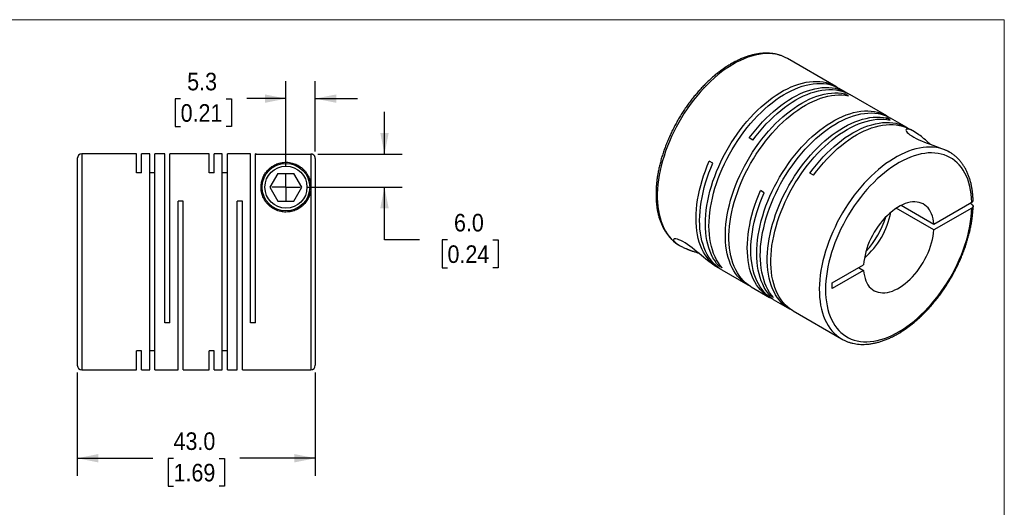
# Model space of a CAD drawing. Header units: millimetres. Extents: x 0 to 279, y 0 to 216.
# Tile 3 of 3: x 101 to 279, y 128 to 216. Entities that reach past the tile are written whole.
import ezdxf

# ---------------------------------------------------------------- set-up
doc = ezdxf.new("R2010")
doc.units = ezdxf.units.MM
doc.linetypes.add('SLD-Solid', pattern=[0])
doc.layers.add('SLD-0', color=7, linetype='SLD-Solid', lineweight=25)
doc.styles.add('SLDTEXTSTYLE0', font='GOTHIC.TTF', dxfattribs={"width": 0.913})
doc.dimstyles.new('SLDDIMSTYLE1', dxfattribs={"dimtxt": 3.175, "dimasz": 3.81, "dimexe": 0, "dimexo": 0.0625, "dimgap": 0.79375, "dimtad": 0, "dimtih": 1, "dimtoh": 1, "dimdec": 1, "dimrnd": 1e-09, "dimzin": 12, "dimdsep": 46, "dimtxsty": 'SLDTEXTSTYLE0', "dimsah": 1, "dimcen": 0.09, "dimadec": 0, "dimazin": 3, "dimtfac": 1, "dimtdec": 1, "dimtmove": 0, "dimatfit": 0, "dimfxl": 0, "dimfrac": 2, "dimtolj": 1, "dimtzin": 12, "dimarcsym": 0})
doc.dimstyles.new('SLDDIMSTYLE2', dxfattribs={"dimtxt": 3.175, "dimasz": 3.81, "dimexe": 0, "dimexo": 0.0625, "dimgap": 0.79375, "dimtad": 0, "dimtih": 1, "dimtoh": 1, "dimdec": 1, "dimrnd": 1e-09, "dimzin": 4, "dimdsep": 46, "dimtxsty": 'SLDTEXTSTYLE0', "dimsah": 1, "dimcen": 0.09, "dimadec": 0, "dimazin": 1, "dimtfac": 1, "dimtdec": 1, "dimtmove": 0, "dimatfit": 0, "dimfxl": 0, "dimfrac": 2, "dimtolj": 1, "dimtzin": 12, "dimarcsym": 0})
doc.dimstyles.new('SLDDIMSTYLE4', dxfattribs={"dimtxt": 3.175, "dimasz": 3.81, "dimexe": 0, "dimexo": 0.0625, "dimgap": 0.79375, "dimtad": 0, "dimtih": 1, "dimtoh": 1, "dimdec": 1, "dimrnd": 1e-09, "dimzin": 4, "dimdsep": 46, "dimtxsty": 'SLDTEXTSTYLE0', "dimsah": 1, "dimcen": 0.09, "dimadec": 0, "dimazin": 1, "dimtfac": 1, "dimtdec": 1, "dimtofl": 0, "dimtmove": 0, "dimatfit": 3, "dimfxl": 0, "dimfrac": 2, "dimtolj": 1, "dimtzin": 12, "dimarcsym": 0})

# ---------------------------------------------------------------- blocks, each defined once
blk = doc.blocks.new('Block2')
at = {"color": 7, "linetype": 'SLD-Solid', "lineweight": 18}
for p, q in [((279.4, 215.9), (0, 215.9)), ((279.4, 0), (279.4, 215.9))]:
    blk.add_line(p, q, dxfattribs=at)
blk = doc.blocks.new('_D_6')
at = {"layer": 'SLD-0'}
for p, q in [((149.6, 189.44), (149.6, 204.81)), ((154.9, 192.09), (154.9, 204.81)), ((130.57, 201.61), (129.6, 201.61)), ((129.6, 201.61), (129.6, 196.57)), ((138.78, 201.61), (139.75, 201.61)), ((139.75, 201.61), (139.75, 196.57)), ((149.6, 201.64), (142.53, 201.64)), ((154.9, 201.64), (162.52, 201.64)), ((129.6, 196.57), (130.57, 196.57)), ((139.75, 196.57), (138.78, 196.57))]:
    blk.add_line(p, q, dxfattribs=at)
for points in [[(149.6, 201.64), (145.79, 202.4), (145.79, 200.87)], [(154.9, 201.64), (158.71, 200.87), (158.71, 202.4)]]:
    blk.add_solid(points, dxfattribs=at)
at = {"layer": 'SLD-0', "char_height": 3.175, "attachment_point": 1, "style": 'SLDTEXTSTYLE0'}
for s, insert in [('5.3', (131.75, 206.31)), ('0.21', (130.57, 200.63))]:
    blk.add_mtext(s, dxfattribs=dict(at, insert=insert))
blk = doc.blocks.new('_D_7')
at = {"layer": 'SLD-0'}
for p, q in [((167.4, 191.62), (167.4, 199.24)), ((155.37, 191.62), (170.58, 191.62)), ((153.41, 185.63), (170.58, 185.63)), ((167.4, 176.12), (167.4, 185.63)), ((173.75, 176.12), (167.4, 176.12)), ((178.79, 176.1), (177.82, 176.1)), ((177.82, 176.1), (177.82, 171.06)), ((187, 176.1), (187.97, 176.1)), ((187.97, 176.1), (187.97, 171.06)), ((177.82, 171.06), (178.79, 171.06)), ((187.97, 171.06), (187, 171.06))]:
    blk.add_line(p, q, dxfattribs=at)
for points in [[(167.4, 191.62), (168.16, 195.43), (166.64, 195.43)], [(167.4, 185.63), (166.64, 181.82), (168.16, 181.82)]]:
    blk.add_solid(points, dxfattribs=at)
at = {"layer": 'SLD-0', "char_height": 3.175, "attachment_point": 1, "style": 'SLDTEXTSTYLE0'}
for s, insert in [('6.0', (179.96, 180.8)), ('0.24', (178.79, 175.11))]:
    blk.add_mtext(s, dxfattribs=dict(at, insert=insert))
blk = doc.blocks.new('_D_8')
at = {"layer": 'SLD-0'}
for p, q in [((111.9, 152.16), (111.9, 133.46)), ((154.9, 152.16), (154.9, 133.46)), ((111.9, 136.63), (125.54, 136.63)), ((129.29, 136.61), (128.33, 136.61)), ((128.33, 136.61), (128.33, 131.57)), ((137.5, 136.61), (138.47, 136.61)), ((138.47, 136.61), (138.47, 131.57)), ((154.9, 136.63), (141.26, 136.63)), ((128.33, 131.57), (129.29, 131.57)), ((138.47, 131.57), (137.5, 131.57))]:
    blk.add_line(p, q, dxfattribs=at)
for points in [[(111.9, 136.63), (115.71, 135.87), (115.71, 137.4)], [(154.9, 136.63), (151.09, 137.4), (151.09, 135.87)]]:
    blk.add_solid(points, dxfattribs=at)
at = {"layer": 'SLD-0', "char_height": 3.175, "attachment_point": 1, "style": 'SLDTEXTSTYLE0'}
for s, insert in [('43.0', (129.29, 141.31)), ('1.69', (129.29, 135.62))]:
    blk.add_mtext(s, dxfattribs=dict(at, insert=insert))
blk = doc.blocks.new('SW_CENTERMARKSYMBOL_3')
at = {"layer": 'SLD-0', "color": 0}
for q in [(0, 2.54), (-2.54, 0), (0, -2.54), (2.54, 0)]:
    blk.add_line((0, 0), q, dxfattribs=at)

msp = doc.modelspace()

# ---------------------------------------------------------------- linework, layer by layer
for p, q in [((248.93, 203.85), (240.23, 208.87)), ((250.84, 202.75), (249.58, 203.47)), ((251.22, 202.14), (250.57, 202.52)), ((250.57, 202.25), (250.57, 202.52)), ((258.19, 198.5), (251.49, 202.37)), ((258.78, 197.77), (258.13, 198.15)), ((258.13, 197.88), (258.13, 198.15)), ((261.8, 196.42), (258.84, 198.13)), ((263.15, 195.64), (262.45, 196.04)), ((233.96, 194.14), (233.31, 194.52)), ((111.9, 190.83), (111.9, 153.43)), ((122.6, 191.63), (112.7, 191.63)), ((112.7, 191.63), (112.7, 152.63)), ((122.6, 188.23), (122.6, 191.63)), ((125, 191.63), (123.52, 191.63)), ((123.52, 188.23), (123.52, 191.63)), ((125, 152.63), (125, 191.63)), ((127.7, 191.63), (125.92, 191.63)), ((125.92, 152.63), (125.92, 191.63)), ((127.7, 161.13), (127.7, 191.63)), ((135.7, 191.63), (128.62, 191.63)), ((128.62, 161.13), (128.62, 191.63)), ((135.7, 188.23), (135.7, 191.63)), ((138.1, 191.63), (136.62, 191.63)), ((136.62, 188.23), (136.62, 191.63)), ((138.1, 152.63), (138.1, 191.63)), ((143.2, 191.63), (139.02, 191.63)), ((139.02, 152.63), (139.02, 191.63)), ((143.2, 161.13), (143.2, 191.63)), ((144.2, 191.63), (144.12, 191.63)), ((144.12, 161.13), (144.12, 191.63)), ((144.2, 191.62), (144.2, 191.63)), ((144.2, 191.62), (154.1, 191.62)), ((154.1, 191.62), (154.1, 185.63)), ((154.9, 190.82), (154.9, 153.43)), ((269.49, 191.98), (269.3, 192.08)), ((269.51, 191.97), (269.49, 191.98)), ((226.75, 189.97), (226.1, 190.35)), ((123.52, 188.23), (122.6, 188.23)), ((125.92, 188.23), (125, 188.23)), ((136.62, 188.23), (135.7, 188.23)), ((139.02, 188.23), (138.1, 188.23)), ((148.16, 188.13), (146.71, 185.63)), ((148.16, 188.13), (151.04, 188.13)), ((152.49, 185.63), (151.04, 188.13)), ((244.92, 187.81), (244.27, 188.19)), ((146.71, 185.63), (148.16, 183.13)), ((151.04, 183.13), (152.49, 185.63)), ((154.1, 185.63), (154.1, 152.63)), ((236.01, 184.63), (235.36, 185)), ((131.02, 183.13), (130.1, 183.13)), ((130.1, 152.63), (130.1, 183.13)), ((131.02, 152.63), (131.02, 183.13)), ((141.72, 183.13), (140.8, 183.13)), ((140.8, 152.63), (140.8, 183.13)), ((141.72, 152.63), (141.72, 183.13)), ((148.16, 183.13), (151.04, 183.13)), ((266.67, 177.89), (259.86, 181.82)), ((260.78, 182.35), (266.67, 178.95)), ((266.67, 178.95), (273.54, 182.91)), ((273.54, 181.85), (266.67, 177.89)), ((273.54, 182.51), (273.19, 182.71)), ((220.52, 175.23), (220.67, 175.14)), ((220.53, 175.21), (220.73, 175.09)), ((227.09, 171.42), (227.73, 171.05)), ((227.8, 171.41), (228.03, 171.54)), ((228.45, 171.03), (227.8, 171.41)), ((248.3, 168.35), (253.98, 171.62)), ((253.06, 171.09), (253.98, 170.56)), ((228.39, 170.68), (233.04, 167.99)), ((253.98, 170.56), (248.3, 167.29)), ((233.69, 167.62), (237, 165.7)), ((248.3, 167.29), (248.3, 168.35)), ((237.06, 166.06), (237.29, 166.19)), ((237.71, 165.68), (237.06, 166.06)), ((237.65, 165.33), (240.6, 163.62)), ((241.25, 163.25), (250.01, 158.19)), ((128.62, 161.13), (127.7, 161.13)), ((144.12, 161.13), (143.2, 161.13)), ((250.01, 158.19), (250.08, 158.16)), ((123.52, 156.03), (122.6, 156.03)), ((122.6, 152.63), (122.6, 156.03)), ((123.52, 152.63), (123.52, 156.03)), ((125.92, 156.03), (125, 156.03)), ((136.62, 156.03), (135.7, 156.03)), ((135.7, 152.63), (135.7, 156.03)), ((136.62, 152.63), (136.62, 156.03)), ((139.02, 156.03), (138.1, 156.03)), ((112.7, 152.63), (122.6, 152.63)), ((123.52, 152.63), (125, 152.63)), ((125.92, 152.63), (130.1, 152.63)), ((131.02, 152.63), (135.7, 152.63)), ((136.62, 152.63), (138.1, 152.63)), ((139.02, 152.63), (140.8, 152.63)), ((141.72, 152.63), (154.1, 152.63))]:
    msp.add_line(p, q)
at = {"flags": 128}
for points in [[(240.23, 208.87), (240.2, 208.89), (239.71, 209.14), (239.19, 209.35), (238.65, 209.53), (238.09, 209.65), (237.51, 209.74), (236.92, 209.78), (236.31, 209.78), (235.68, 209.73), (235.04, 209.64), (234.39, 209.51), (233.73, 209.33), (233.07, 209.11), (232.39, 208.85), (231.72, 208.55), (231.03, 208.21), (230.35, 207.83), (229.67, 207.41), (228.99, 206.95), (228.31, 206.45), (227.64, 205.92), (226.98, 205.36), (226.32, 204.76), (225.68, 204.13), (225.05, 203.47), (224.43, 202.79), (223.82, 202.07), (223.23, 201.34), (222.66, 200.58), (222.11, 199.79), (221.58, 198.99), (221.07, 198.18), (220.58, 197.34), (220.12, 196.5), (219.68, 195.64), (219.27, 194.77), (218.89, 193.9), (218.53, 193.02), (218.21, 192.14), (217.91, 191.26), (217.65, 190.38), (217.41, 189.51), (217.21, 188.64), (217.04, 187.78), (216.91, 186.93), (216.8, 186.09), (216.74, 185.26), (216.7, 184.46), (216.7, 183.67), (216.73, 182.9), (216.8, 182.15), (216.9, 181.43), (217.03, 180.73), (217.19, 180.07), (217.39, 179.43), (217.62, 178.82), (217.88, 178.24), (218.18, 177.7), (218.5, 177.19), (218.85, 176.72), (219.23, 176.28), (219.64, 175.89), (220.07, 175.53), (220.53, 175.21)], [(227.8, 171.41), (227.42, 171.86), (227.08, 172.35), (226.76, 172.87), (226.48, 173.43), (226.23, 174.02), (226.01, 174.65), (225.82, 175.31), (225.67, 175.99), (225.55, 176.71), (225.46, 177.44), (225.41, 178.21), (225.39, 178.99), (225.41, 179.79), (225.46, 180.61), (225.55, 181.45), (225.66, 182.3), (225.82, 183.17), (226, 184.04), (226.22, 184.92), (226.47, 185.8), (226.76, 186.69), (227.07, 187.58), (227.41, 188.46), (227.79, 189.35), (228.19, 190.22), (228.62, 191.09), (229.07, 191.95), (229.55, 192.8), (230.05, 193.63), (230.58, 194.44), (231.13, 195.24), (231.7, 196.01), (232.28, 196.77), (232.89, 197.5), (233.51, 198.2), (234.14, 198.87), (234.79, 199.52), (235.44, 200.13), (236.11, 200.71), (236.79, 201.26), (237.47, 201.77), (238.15, 202.24), (238.84, 202.68), (239.53, 203.08), (240.21, 203.43), (240.9, 203.75), (241.58, 204.02), (242.25, 204.26), (242.92, 204.44), (243.57, 204.59), (244.22, 204.69), (244.85, 204.75), (245.47, 204.76), (246.08, 204.73), (246.66, 204.65), (247.23, 204.53), (247.78, 204.37), (248.31, 204.16), (248.81, 203.92), (249.25, 203.65)], [(228.45, 171.03), (228.07, 171.48), (227.73, 171.97), (227.41, 172.5), (227.13, 173.06), (226.88, 173.65), (226.66, 174.28), (226.47, 174.93), (226.32, 175.62), (226.2, 176.33), (226.11, 177.07), (226.06, 177.83), (226.04, 178.61), (226.06, 179.42), (226.11, 180.24), (226.2, 181.08), (226.31, 181.93), (226.47, 182.79), (226.65, 183.66), (226.87, 184.54), (227.12, 185.43), (227.41, 186.31), (227.72, 187.2), (228.06, 188.09), (228.44, 188.97), (228.84, 189.85), (229.27, 190.72), (229.72, 191.57), (230.2, 192.42), (230.7, 193.25), (231.23, 194.07), (231.78, 194.86), (232.35, 195.64), (232.93, 196.39), (233.54, 197.12), (234.16, 197.82), (234.79, 198.5), (235.44, 199.14), (236.1, 199.76), (236.76, 200.34), (237.44, 200.88), (238.12, 201.39), (238.8, 201.87), (239.49, 202.3), (240.18, 202.7), (240.86, 203.06), (241.55, 203.37), (242.23, 203.65), (242.9, 203.88), (243.57, 204.07), (244.22, 204.21), (244.87, 204.32), (245.51, 204.37), (246.12, 204.39), (246.73, 204.35), (247.32, 204.28), (247.88, 204.16), (248.43, 204), (248.96, 203.79), (249.46, 203.54), (249.58, 203.47)], [(233.31, 194.52), (233.89, 195.28), (234.48, 196.02), (235.1, 196.74), (235.72, 197.43), (236.36, 198.09), (237.02, 198.72), (237.68, 199.32), (238.35, 199.88), (239.02, 200.41), (239.71, 200.9), (240.39, 201.36), (241.08, 201.78), (241.77, 202.15), (242.45, 202.49), (243.14, 202.79), (243.81, 203.04), (244.49, 203.25), (245.15, 203.42), (245.8, 203.54), (246.44, 203.62), (247.07, 203.66), (247.68, 203.65), (248.27, 203.6), (248.85, 203.5), (249.41, 203.36), (249.95, 203.17), (250.47, 202.95), (250.96, 202.68), (251.16, 202.55)], [(233.96, 194.14), (234.54, 194.9), (235.14, 195.65), (235.75, 196.36), (236.37, 197.05), (237.01, 197.71), (237.67, 198.34), (238.33, 198.94), (239, 199.5), (239.68, 200.03), (240.36, 200.53), (241.04, 200.98), (241.73, 201.4), (242.42, 201.78), (243.1, 202.11), (243.79, 202.41), (244.46, 202.66), (245.14, 202.88), (245.8, 203.04), (246.45, 203.17), (247.09, 203.25), (247.72, 203.28), (248.33, 203.27), (248.93, 203.22), (249.5, 203.12), (250.06, 202.98), (250.6, 202.8), (251.12, 202.57), (251.49, 202.37)], [(233.37, 167.81), (232.92, 168.06), (232.45, 168.37), (232.01, 168.73), (231.59, 169.12), (231.21, 169.55), (230.85, 170.02), (230.52, 170.53), (230.22, 171.07), (229.95, 171.65), (229.72, 172.26), (229.51, 172.9), (229.34, 173.57), (229.21, 174.27), (229.11, 175), (229.04, 175.75), (229, 176.52), (229, 177.32), (229.04, 178.13), (229.11, 178.96), (229.21, 179.81), (229.34, 180.66), (229.51, 181.53), (229.72, 182.41), (229.95, 183.29), (230.22, 184.18), (230.52, 185.06), (230.85, 185.95), (231.21, 186.84), (231.59, 187.72), (232.01, 188.59), (232.45, 189.45), (232.92, 190.3), (233.41, 191.14), (233.93, 191.97), (234.47, 192.77), (235.02, 193.56), (235.6, 194.32), (236.2, 195.06), (236.81, 195.78), (237.44, 196.47), (238.08, 197.13), (238.73, 197.75), (239.39, 198.35), (240.06, 198.91), (240.74, 199.44), (241.42, 199.94), (242.11, 200.39), (242.8, 200.81), (243.48, 201.18), (244.17, 201.52), (244.85, 201.81), (245.53, 202.07), (246.2, 202.28), (246.86, 202.44), (247.51, 202.57), (248.15, 202.64), (248.78, 202.68), (249.39, 202.67), (249.99, 202.61), (250.57, 202.52)], [(233.69, 167.62), (233.57, 167.69), (233.1, 168), (232.66, 168.35), (232.24, 168.74), (231.86, 169.18), (231.5, 169.65), (231.17, 170.15), (230.87, 170.7), (230.6, 171.27), (230.37, 171.88), (230.17, 172.53), (230, 173.2), (229.86, 173.9), (229.76, 174.62), (229.69, 175.38), (229.65, 176.15), (229.65, 176.94), (229.69, 177.76), (229.76, 178.59), (229.86, 179.43), (230, 180.29), (230.17, 181.16), (230.37, 182.03), (230.6, 182.91), (230.87, 183.8), (231.17, 184.69), (231.5, 185.58), (231.86, 186.46), (232.24, 187.34), (232.66, 188.21), (233.1, 189.08), (233.57, 189.93), (234.06, 190.77), (234.58, 191.59), (235.12, 192.4), (235.68, 193.18), (236.25, 193.95), (236.85, 194.69), (237.46, 195.4), (238.09, 196.09), (238.73, 196.75), (239.38, 197.38), (240.04, 197.98), (240.71, 198.54), (241.39, 199.07), (242.07, 199.56), (242.76, 200.02), (243.45, 200.43), (244.13, 200.81), (244.82, 201.14), (245.5, 201.44), (246.18, 201.69), (246.85, 201.9), (247.51, 202.07), (248.16, 202.19), (248.8, 202.27), (249.43, 202.3), (250.04, 202.29), (250.64, 202.24), (251.22, 202.14)], [(237.06, 166.06), (236.69, 166.51), (236.34, 167), (236.03, 167.52), (235.74, 168.08), (235.49, 168.68), (235.27, 169.3), (235.08, 169.96), (234.93, 170.65), (234.81, 171.36), (234.73, 172.1), (234.67, 172.86), (234.66, 173.64), (234.67, 174.45), (234.72, 175.27), (234.81, 176.1), (234.93, 176.96), (235.08, 177.82), (235.27, 178.69), (235.48, 179.57), (235.74, 180.45), (236.02, 181.34), (236.33, 182.23), (236.68, 183.12), (237.05, 184), (237.45, 184.88), (237.88, 185.74), (238.33, 186.6), (238.81, 187.45), (239.32, 188.28), (239.84, 189.09), (240.39, 189.89), (240.96, 190.67), (241.55, 191.42), (242.15, 192.15), (242.77, 192.85), (243.4, 193.52), (244.05, 194.17), (244.71, 194.78), (245.37, 195.36), (246.05, 195.91), (246.73, 196.42), (247.41, 196.9), (248.1, 197.33), (248.79, 197.73), (249.48, 198.09), (250.16, 198.4), (250.84, 198.68), (251.51, 198.91), (252.18, 199.1), (252.84, 199.24), (253.48, 199.34), (254.12, 199.4), (254.74, 199.41), (255.34, 199.38), (255.93, 199.31), (256.5, 199.19), (257.04, 199.02), (257.57, 198.82), (258.08, 198.57), (258.51, 198.3)], [(237.71, 165.68), (237.34, 166.13), (236.99, 166.62), (236.68, 167.15), (236.39, 167.71), (236.14, 168.3), (235.92, 168.93), (235.74, 169.58), (235.58, 170.27), (235.46, 170.98), (235.38, 171.72), (235.32, 172.48), (235.31, 173.27), (235.32, 174.07), (235.37, 174.89), (235.46, 175.73), (235.58, 176.58), (235.73, 177.44), (235.92, 178.31), (236.14, 179.19), (236.39, 180.08), (236.67, 180.97), (236.98, 181.85), (237.33, 182.74), (237.7, 183.62), (238.1, 184.5), (238.53, 185.37), (238.98, 186.23), (239.46, 187.07), (239.97, 187.9), (240.49, 188.72), (241.04, 189.51), (241.61, 190.29), (242.2, 191.04), (242.8, 191.77), (243.42, 192.47), (244.06, 193.15), (244.7, 193.79), (245.36, 194.41), (246.03, 194.99), (246.7, 195.54), (247.38, 196.05), (248.06, 196.52), (248.75, 196.96), (249.44, 197.35), (250.13, 197.71), (250.81, 198.03), (251.49, 198.3), (252.16, 198.53), (252.83, 198.72), (253.49, 198.87), (254.13, 198.97), (254.77, 199.03), (255.39, 199.04), (255.99, 199.01), (256.58, 198.93), (257.15, 198.81), (257.69, 198.65), (258.22, 198.44), (258.73, 198.19), (258.84, 198.13)], [(240.93, 163.44), (240.49, 163.69), (240.02, 164), (239.58, 164.36), (239.16, 164.75), (238.77, 165.18), (238.41, 165.65), (238.08, 166.16), (237.79, 166.7), (237.52, 167.28), (237.28, 167.89), (237.08, 168.53), (236.91, 169.21), (236.77, 169.91), (236.67, 170.63), (236.6, 171.38), (236.57, 172.16), (236.57, 172.95), (236.6, 173.76), (236.67, 174.59), (236.77, 175.44), (236.91, 176.3), (237.08, 177.16), (237.28, 178.04), (237.52, 178.92), (237.79, 179.81), (238.08, 180.7), (238.41, 181.58), (238.77, 182.47), (239.16, 183.35), (239.58, 184.22), (240.02, 185.08), (240.49, 185.94), (240.98, 186.77), (241.49, 187.6), (242.03, 188.4), (242.59, 189.19), (243.17, 189.95), (243.76, 190.69), (244.38, 191.41), (245, 192.1), (245.64, 192.76), (246.3, 193.39), (246.96, 193.98), (247.63, 194.55), (248.31, 195.08), (248.99, 195.57), (249.68, 196.02), (250.36, 196.44), (251.05, 196.82), (251.74, 197.15), (252.42, 197.45), (253.1, 197.7), (253.77, 197.91), (254.43, 198.07), (255.08, 198.2), (255.72, 198.28), (256.35, 198.31), (256.96, 198.3), (257.55, 198.25), (258.13, 198.15)], [(241.25, 163.25), (241.14, 163.32), (240.67, 163.63), (240.23, 163.98), (239.81, 164.38), (239.42, 164.81), (239.06, 165.28), (238.74, 165.79), (238.44, 166.33), (238.17, 166.91), (237.93, 167.52), (237.73, 168.16), (237.56, 168.83), (237.42, 169.53), (237.32, 170.26), (237.25, 171.01), (237.22, 171.78), (237.22, 172.58), (237.25, 173.39), (237.32, 174.22), (237.42, 175.06), (237.56, 175.92), (237.73, 176.79), (237.93, 177.66), (238.17, 178.55), (238.44, 179.43), (238.74, 180.32), (239.06, 181.21), (239.42, 182.09), (239.81, 182.97), (240.23, 183.84), (240.67, 184.71), (241.14, 185.56), (241.63, 186.4), (242.14, 187.22), (242.68, 188.03), (243.24, 188.81), (243.82, 189.58), (244.42, 190.32), (245.03, 191.03), (245.65, 191.72), (246.29, 192.38), (246.95, 193.01), (247.61, 193.61), (248.28, 194.17), (248.96, 194.7), (249.64, 195.19), (250.33, 195.65), (251.01, 196.06), (251.7, 196.44), (252.39, 196.78), (253.07, 197.07), (253.75, 197.32), (254.42, 197.53), (255.08, 197.7), (255.73, 197.82), (256.37, 197.9), (257, 197.94), (257.61, 197.93), (258.2, 197.87), (258.78, 197.77)], [(244.27, 188.19), (244.85, 188.95), (245.45, 189.69), (246.06, 190.41), (246.68, 191.1), (247.32, 191.76), (247.98, 192.39), (248.64, 192.99), (249.31, 193.55), (249.99, 194.08), (250.67, 194.58), (251.35, 195.03), (252.04, 195.45), (252.73, 195.83), (253.41, 196.16), (254.1, 196.46), (254.77, 196.71), (255.45, 196.92), (256.11, 197.09), (256.76, 197.22), (257.4, 197.29), (258.03, 197.33), (258.64, 197.32), (259.24, 197.27), (259.81, 197.17), (260.37, 197.03), (260.91, 196.85), (261.43, 196.62), (261.92, 196.35), (262.12, 196.22)], [(244.92, 187.81), (245.5, 188.58), (246.1, 189.32), (246.71, 190.04), (247.33, 190.72), (247.97, 191.38), (248.63, 192.01), (249.29, 192.61), (249.96, 193.18), (250.64, 193.71), (251.32, 194.2), (252, 194.66), (252.69, 195.07), (253.38, 195.45), (254.07, 195.79), (254.75, 196.08), (255.43, 196.34), (256.1, 196.55), (256.76, 196.72), (257.41, 196.84), (258.05, 196.92), (258.68, 196.96), (259.29, 196.95), (259.89, 196.89), (260.46, 196.8), (261.02, 196.66), (261.56, 196.47), (262.08, 196.24), (262.45, 196.04)], [(266, 193.39), (265.93, 193.46), (265.77, 193.6), (265.47, 193.87), (265.15, 194.16), (264.89, 194.39), (264.67, 194.56), (264.43, 194.76), (264.19, 194.94), (263.97, 195.1), (263.69, 195.3), (263.43, 195.47), (263.19, 195.62), (262.97, 195.74), (262.76, 195.85), (262.49, 195.97), (262.25, 196.05), (262.05, 196.1), (261.88, 196.12), (261.75, 196.1), (261.66, 196.04), (261.62, 195.96), (261.64, 195.84), (261.72, 195.69), (261.87, 195.51), (262.07, 195.31), (262.34, 195.1), (262.67, 194.88), (263.06, 194.65), (263.49, 194.43), (263.95, 194.2), (264.45, 193.99), (264.96, 193.78), (265.48, 193.58), (266, 193.39), (266.51, 193.21), (266.98, 193.04), (267.44, 192.87), (267.89, 192.7), (268.41, 192.5), (268.87, 192.29), (269.3, 192.08), (269.3, 192.08)], [(269.3, 192.08), (268.8, 192.32), (268.27, 192.52), (267.73, 192.68), (267.16, 192.79), (266.58, 192.86), (265.97, 192.88), (265.36, 192.87), (264.73, 192.8), (264.09, 192.7), (263.43, 192.55), (262.77, 192.36), (262.1, 192.13), (261.43, 191.85), (260.75, 191.53), (260.07, 191.18), (259.38, 190.78), (258.7, 190.35), (258.02, 189.88), (257.35, 189.37), (256.68, 188.83), (256.02, 188.25), (255.37, 187.64), (254.73, 187), (254.1, 186.33), (253.48, 185.64), (252.88, 184.91), (252.3, 184.17), (251.74, 183.4), (251.19, 182.61), (250.67, 181.8), (250.16, 180.98), (249.69, 180.14), (249.23, 179.29), (248.81, 178.43), (248.4, 177.56), (248.03, 176.69), (247.69, 175.81), (247.37, 174.93), (247.09, 174.05), (246.83, 173.17), (246.61, 172.3), (246.42, 171.43), (246.27, 170.57), (246.14, 169.73), (246.05, 168.89), (245.99, 168.07), (245.97, 167.27), (245.98, 166.49), (246.02, 165.73), (246.1, 164.99), (246.21, 164.28), (246.36, 163.59), (246.53, 162.93), (246.74, 162.31), (246.99, 161.71), (247.26, 161.14), (247.56, 160.61), (247.89, 160.12), (248.26, 159.66), (248.65, 159.24), (249.07, 158.86), (249.51, 158.51), (249.98, 158.21), (250.01, 158.19)], [(273.54, 182.91), (273.5, 183.67), (273.42, 184.4), (273.31, 185.1), (273.17, 185.78), (273, 186.43), (272.79, 187.05), (272.55, 187.64), (272.27, 188.19), (271.97, 188.71), (271.64, 189.19), (271.27, 189.64), (270.88, 190.04), (270.46, 190.41), (270.02, 190.74), (269.55, 191.02), (269.05, 191.26), (268.54, 191.46), (268, 191.62), (267.44, 191.73), (266.86, 191.8), (266.27, 191.83), (265.66, 191.81), (265.04, 191.74), (264.4, 191.63), (263.76, 191.48), (263.1, 191.29), (262.44, 191.05), (261.77, 190.77), (261.1, 190.45), (260.43, 190.09), (259.76, 189.68), (259.09, 189.24), (258.42, 188.76), (257.75, 188.25), (257.1, 187.7), (256.45, 187.12), (255.81, 186.5), (255.18, 185.85), (254.57, 185.18), (253.97, 184.48), (253.39, 183.75), (252.82, 183), (252.28, 182.23), (251.76, 181.44), (251.25, 180.63), (250.78, 179.81), (250.32, 178.97), (249.89, 178.12), (249.49, 177.27), (249.12, 176.4), (248.78, 175.54), (248.47, 174.67), (248.18, 173.8), (247.93, 172.93), (247.71, 172.07), (247.53, 171.21), (247.37, 170.37), (247.25, 169.53), (247.17, 168.71), (247.12, 167.91), (247.1, 167.12), (247.12, 166.35), (247.17, 165.61), (247.25, 164.89), (247.37, 164.19), (247.53, 163.52), (247.71, 162.88), (247.93, 162.27), (248.18, 161.7), (248.47, 161.15), (248.78, 160.65), (249.12, 160.17), (249.49, 159.74), (249.89, 159.35), (250.32, 158.99), (250.78, 158.68), (251.25, 158.41), (251.76, 158.18), (252.28, 157.99), (252.82, 157.85), (253.39, 157.75), (253.97, 157.7), (254.57, 157.69), (255.18, 157.72), (255.81, 157.8), (256.45, 157.92), (257.1, 158.08), (257.75, 158.29), (258.42, 158.54), (259.09, 158.84), (259.76, 159.17), (260.43, 159.55), (261.1, 159.96), (261.77, 160.42), (262.44, 160.91), (263.1, 161.43), (263.76, 161.99), (264.4, 162.59), (265.04, 163.21), (265.66, 163.87), (266.27, 164.55), (266.86, 165.26), (267.44, 165.99), (268, 166.75), (268.54, 167.53), (269.05, 168.33), (269.55, 169.14), (270.02, 169.97), (270.46, 170.81), (270.88, 171.66), (271.27, 172.52), (271.64, 173.38), (271.97, 174.25), (272.27, 175.12), (272.55, 175.99), (272.79, 176.85), (273, 177.71), (273.17, 178.57), (273.31, 179.41), (273.42, 180.24), (273.5, 181.05), (273.54, 181.85)], [(228.07, 170.87), (227.8, 171.02), (227.32, 171.31), (226.87, 171.65), (226.45, 172.02), (226.05, 172.44), (225.68, 172.89), (225.34, 173.38), (225.03, 173.91), (224.75, 174.47), (224.51, 175.07), (224.29, 175.69), (224.11, 176.35), (223.96, 177.04), (223.84, 177.75), (223.76, 178.49), (223.71, 179.25), (223.7, 180.03), (223.71, 180.83), (223.77, 181.65), (223.85, 182.48), (223.98, 183.33), (224.13, 184.19), (224.32, 185.06), (224.54, 185.94), (224.79, 186.82), (225.07, 187.7), (225.38, 188.59), (225.73, 189.47), (226.1, 190.35)], [(228.39, 170.68), (228.02, 170.9), (227.57, 171.23), (227.14, 171.61), (226.74, 172.02), (226.37, 172.47), (226.02, 172.96), (225.71, 173.49), (225.43, 174.05), (225.18, 174.65), (224.96, 175.27), (224.77, 175.93), (224.62, 176.62), (224.5, 177.33), (224.41, 178.07), (224.36, 178.83), (224.35, 179.62), (224.36, 180.42), (224.42, 181.24), (224.5, 182.08), (224.62, 182.93), (224.78, 183.79), (224.96, 184.67), (225.18, 185.55), (225.43, 186.43), (225.72, 187.32), (226.03, 188.21), (226.38, 189.09), (226.75, 189.97)], [(237.33, 165.53), (237.12, 165.64), (236.64, 165.93), (236.18, 166.26), (235.75, 166.64), (235.35, 167.05), (234.98, 167.5), (234.63, 167.99), (234.32, 168.52), (234.04, 169.08), (233.79, 169.67), (233.57, 170.3), (233.38, 170.96), (233.23, 171.64), (233.11, 172.36), (233.03, 173.1), (232.98, 173.86), (232.96, 174.64), (232.98, 175.45), (233.03, 176.27), (233.11, 177.11), (233.23, 177.96), (233.39, 178.82), (233.57, 179.69), (233.79, 180.57), (234.05, 181.46), (234.33, 182.35), (234.64, 183.23), (234.99, 184.12), (235.36, 185)], [(237.65, 165.33), (237.29, 165.55), (236.83, 165.89), (236.4, 166.26), (236, 166.67), (235.63, 167.13), (235.29, 167.62), (234.97, 168.14), (234.69, 168.7), (234.44, 169.3), (234.22, 169.92), (234.03, 170.58), (233.88, 171.27), (233.76, 171.98), (233.68, 172.72), (233.63, 173.48), (233.61, 174.27), (233.63, 175.07), (233.68, 175.89), (233.76, 176.73), (233.88, 177.58), (234.04, 178.45), (234.23, 179.32), (234.44, 180.2), (234.7, 181.08), (234.98, 181.97), (235.29, 182.86), (235.64, 183.74), (236.01, 184.63)], [(266.67, 178.95), (266.62, 179.46), (266.54, 179.93), (266.42, 180.39), (266.27, 180.81), (266.09, 181.2), (265.87, 181.55), (265.63, 181.87), (265.36, 182.15), (265.07, 182.39), (264.74, 182.59), (264.4, 182.75), (264.03, 182.87), (263.64, 182.94), (263.23, 182.97), (262.81, 182.96), (262.38, 182.9), (261.93, 182.79), (261.48, 182.65), (261.02, 182.46), (260.56, 182.23), (260.09, 181.97), (259.63, 181.66), (259.17, 181.31), (258.71, 180.94), (258.27, 180.52), (257.83, 180.08), (257.41, 179.61), (257.01, 179.11), (256.62, 178.59), (256.25, 178.05), (255.9, 177.49), (255.58, 176.92), (255.28, 176.34), (255.01, 175.74), (254.77, 175.14), (254.56, 174.54), (254.38, 173.94), (254.23, 173.35), (254.11, 172.76), (254.03, 172.18), (253.98, 171.62)], [(227.09, 171.42), (226.92, 171.52), (226.72, 171.65), (226.41, 171.87), (226.1, 172.11), (225.77, 172.36), (225.44, 172.63), (225.06, 172.95), (224.67, 173.28), (224.27, 173.62), (223.87, 173.96), (223.44, 174.31), (223, 174.66), (222.57, 174.98), (222.14, 175.29), (221.72, 175.56), (221.32, 175.8), (220.95, 175.99), (220.61, 176.14), (220.32, 176.24), (220.07, 176.29), (219.88, 176.31), (219.74, 176.28), (219.66, 176.21), (219.63, 176.12), (219.65, 176.05), (219.69, 175.96), (219.75, 175.86), (219.92, 175.67), (220.18, 175.45), (220.53, 175.21), (220.53, 175.21)], [(253.98, 170.56), (254.03, 170.06), (254.11, 169.58), (254.23, 169.12), (254.38, 168.7), (254.56, 168.31), (254.77, 167.96), (255.01, 167.64), (255.28, 167.36), (255.58, 167.12), (255.9, 166.92), (256.25, 166.76), (256.62, 166.64), (257.01, 166.57), (257.41, 166.54), (257.83, 166.55), (258.27, 166.61), (258.71, 166.72), (259.17, 166.86), (259.63, 167.05), (260.09, 167.28), (260.56, 167.55), (261.02, 167.85), (261.48, 168.2), (261.93, 168.58), (262.38, 168.99), (262.81, 169.43), (263.23, 169.9), (263.64, 170.4), (264.03, 170.92), (264.4, 171.46), (264.74, 172.02), (265.07, 172.59), (265.36, 173.18), (265.63, 173.77), (265.87, 174.37), (266.09, 174.97), (266.27, 175.57), (266.42, 176.16), (266.54, 176.75), (266.62, 177.33), (266.67, 177.89)]]:
    msp.add_lwpolyline(points, dxfattribs=at)
for radius in [4.3, 3.8]:
    msp.add_circle((149.6, 185.63), radius)
for centre, radius, start, end in [((112.7, 190.83), 0.8, 90, 180), ((244.52, 183.88), 14.65, 310.9382, 349.0671), ((243.49, 184.47), 15.09, 316.4126, 343.5928), ((112.7, 153.43), 0.8, 180, 270), ((154.1, 153.43), 0.8, 270, 0)]:
    msp.add_arc(centre, radius, start, end)
for points, knots in [([(240.22, 208.87), (240.13, 208.92), (239.88, 209.07), (239.45, 209.27), (238.93, 209.46), (238.39, 209.62), (237.84, 209.74), (237.27, 209.82), (236.68, 209.85), (236.08, 209.85), (235.47, 209.81), (234.84, 209.73), (234.21, 209.61), (233.56, 209.45), (232.91, 209.25), (232.26, 209.01), (231.6, 208.73), (230.94, 208.41), (230.28, 208.06), (229.62, 207.67), (228.96, 207.25), (228.31, 206.79), (227.66, 206.3), (227.02, 205.78), (226.38, 205.23), (225.76, 204.65), (225.15, 204.04), (224.54, 203.4), (223.96, 202.74), (223.38, 202.06), (222.82, 201.36), (222.28, 200.63), (221.76, 199.89), (221.25, 199.13), (220.77, 198.35), (220.31, 197.56), (219.87, 196.75), (219.45, 195.94), (219.06, 195.12), (218.69, 194.29), (218.34, 193.46), (218.03, 192.62), (217.74, 191.78), (217.48, 190.94), (217.25, 190.1), (217.04, 189.27), (216.87, 188.44), (216.72, 187.62), (216.61, 186.81), (216.53, 186.01), (216.48, 185.22), (216.46, 184.45), (216.47, 183.69), (216.51, 182.95), (216.59, 182.23), (216.69, 181.53), (216.83, 180.86), (217, 180.2), (217.2, 179.58), (217.43, 178.98), (217.7, 178.41), (217.99, 177.87), (218.31, 177.37), (218.66, 176.89), (219.03, 176.45), (219.43, 176.05), (219.85, 175.69), (220.19, 175.43), (220.39, 175.31), (220.44, 175.28)], [0, 0, 0, 0, 0.008617, 0.02331, 0.038009, 0.052734, 0.067503, 0.082329, 0.097222, 0.112186, 0.127219, 0.142319, 0.157477, 0.172684, 0.18793, 0.203207, 0.218504, 0.233816, 0.249135, 0.264457, 0.279778, 0.295094, 0.310405, 0.325709, 0.341006, 0.356296, 0.371579, 0.386856, 0.402127, 0.417392, 0.432652, 0.447909, 0.463163, 0.478414, 0.493663, 0.508912, 0.524161, 0.539411, 0.554662, 0.569916, 0.585173, 0.600433, 0.615699, 0.63097, 0.646248, 0.661533, 0.676825, 0.692126, 0.707435, 0.722753, 0.738079, 0.753413, 0.768753, 0.784098, 0.799445, 0.814787, 0.83012, 0.845436, 0.860727, 0.875983, 0.891193, 0.906348, 0.921439, 0.936457, 0.951402, 0.966273, 0.981078, 0.99583, 1, 1, 1, 1]), ([(154.9, 190.82), (154.9, 190.85), (154.9, 190.91), (154.88, 191), (154.86, 191.08), (154.83, 191.16), (154.79, 191.23), (154.74, 191.3), (154.7, 191.36), (154.64, 191.41), (154.59, 191.46), (154.53, 191.5), (154.47, 191.53), (154.4, 191.56), (154.34, 191.59), (154.28, 191.6), (154.22, 191.61), (154.16, 191.62), (154.12, 191.62), (154.1, 191.62)], [0, 0, 0, 0, 0.071069, 0.140606, 0.208613, 0.275089, 0.340035, 0.403449, 0.465332, 0.525685, 0.584507, 0.641799, 0.69756, 0.751791, 0.804492, 0.855663, 0.905304, 0.953416, 1, 1, 1, 1]), ([(269.3, 192.08), (269.34, 192.06), (269.4, 192.03), (269.47, 191.99), (269.5, 191.97)], [0, 0, 0, 0, 0.493653, 1, 1, 1, 1]), ([(273.77, 183.24), (273.77, 183.38), (273.75, 183.76), (273.71, 184.37), (273.62, 185.09), (273.5, 185.78), (273.35, 186.45), (273.17, 187.09), (272.96, 187.71), (272.72, 188.3), (272.44, 188.85), (272.14, 189.38), (271.81, 189.87), (271.45, 190.33), (271.07, 190.76), (270.66, 191.15), (270.23, 191.5), (269.84, 191.78), (269.58, 191.92), (269.49, 191.97)], [0, 0, 0, 0, 0.033275, 0.096244, 0.159225, 0.222182, 0.285089, 0.347917, 0.410626, 0.473177, 0.535527, 0.597633, 0.659462, 0.720991, 0.782214, 0.843146, 0.903824, 0.964301, 1, 1, 1, 1]), ([(154.1, 185.63), (154.1, 186.17), (153.96, 186.92), (153.56, 187.8), (153.17, 188.4), (152.69, 188.93), (152.2, 189.32), (151.75, 189.59), (151.36, 189.78), (150.96, 189.93), (150.48, 190.06), (149.96, 190.13), (149.41, 190.14), (148.87, 190.08), (148.39, 189.98), (147.95, 189.83), (147.44, 189.6), (146.88, 189.25), (146.34, 188.76), (145.89, 188.21), (145.53, 187.6), (145.26, 186.91), (145.11, 186.16), (145.08, 185.36), (145.2, 184.54), (145.51, 183.68), (146, 182.87), (146.71, 182.13), (147.6, 181.55), (148.44, 181.26), (149.12, 181.15), (149.77, 181.12), (150.6, 181.21), (151.53, 181.53), (152.35, 182.03), (153.02, 182.66), (153.52, 183.38), (153.86, 184.13), (154.06, 184.89), (154.1, 185.38), (154.1, 185.63)], [0, 0, 0, 0, 0.06223, 0.09355, 0.124752, 0.155914, 0.187298, 0.204082, 0.21871, 0.235532, 0.250076, 0.26627, 0.281408, 0.296184, 0.312791, 0.327335, 0.344132, 0.375368, 0.406533, 0.437515, 0.468652, 0.499851, 0.532648, 0.562116, 0.59447, 0.624545, 0.65637, 0.686925, 0.718189, 0.749231, 0.762668, 0.776104, 0.804051, 0.831993, 0.859747, 0.887966, 0.915288, 0.943908, 0.970974, 1, 1, 1, 1]), ([(250.08, 158.16), (250.21, 158.09), (250.49, 157.93), (250.96, 157.73), (251.49, 157.54), (252.03, 157.4), (252.59, 157.3), (253.17, 157.23), (253.76, 157.2), (254.36, 157.22), (254.98, 157.27), (255.61, 157.37), (256.24, 157.5), (256.89, 157.68), (257.54, 157.89), (258.2, 158.14), (258.86, 158.43), (259.52, 158.76), (260.18, 159.13), (260.84, 159.53), (261.5, 159.96), (262.15, 160.43), (262.79, 160.93), (263.43, 161.46), (264.06, 162.02), (264.68, 162.61), (265.29, 163.23), (265.89, 163.87), (266.47, 164.54), (267.04, 165.23), (267.6, 165.94), (268.13, 166.67), (268.65, 167.42), (269.15, 168.19), (269.62, 168.97), (270.08, 169.77), (270.51, 170.57), (270.92, 171.39), (271.31, 172.21), (271.67, 173.04), (272, 173.88), (272.31, 174.72), (272.59, 175.56), (272.84, 176.4), (273.07, 177.23), (273.26, 178.06), (273.42, 178.89), (273.56, 179.7), (273.66, 180.51), (273.73, 181.29), (273.76, 181.85), (273.77, 182.14), (273.77, 182.18)], [0, 0, 0, 0, 0.0152204, 0.0350016, 0.0548001, 0.0746418, 0.094549, 0.1145383, 0.1346199, 0.1547971, 0.1750674, 0.1954233, 0.215854, 0.2363466, 0.256888, 0.2774659, 0.298069, 0.3186878, 0.3393148, 0.3599432, 0.3805681, 0.4011868, 0.4217974, 0.442399, 0.4629911, 0.4835736, 0.5041471, 0.5247119, 0.545269, 0.5658191, 0.5863632, 0.6069024, 0.6274376, 0.6479701, 0.6685009, 0.689031, 0.7095617, 0.7300936, 0.7506279, 0.7711657, 0.7917082, 0.8122564, 0.8328115, 0.8533745, 0.8739464, 0.8945281, 0.9151204, 0.935724, 0.9563392, 0.9769659, 0.9965131, 1, 1, 1, 1]), ([(273.54, 182.91), (273.58, 182.94), (273.66, 183), (273.73, 183.09), (273.77, 183.18), (273.77, 183.23), (273.77, 183.25)], [0, 0, 0, 0, 0.291822, 0.570168, 0.83503, 1, 1, 1, 1]), ([(273.54, 182.51), (273.56, 182.49), (273.6, 182.47), (273.66, 182.42), (273.7, 182.37), (273.74, 182.31), (273.77, 182.25), (273.78, 182.19), (273.77, 182.12), (273.74, 182.05), (273.7, 181.98), (273.63, 181.91), (273.57, 181.87), (273.54, 181.85)], [0, 0, 0, 0, 0.072652, 0.148954, 0.228907, 0.312511, 0.399768, 0.490677, 0.585239, 0.683452, 0.785317, 0.890833, 1, 1, 1, 1]), ([(220.53, 175.21), (220.6, 175.17), (220.74, 175.09), (220.97, 174.96), (221.24, 174.82), (221.53, 174.68), (221.77, 174.58), (221.95, 174.5), (222.06, 174.46), (222.17, 174.41), (222.28, 174.37), (222.4, 174.32), (222.53, 174.27), (222.65, 174.23), (222.79, 174.18), (222.94, 174.12), (223.12, 174.06), (223.32, 174), (223.6, 173.91), (223.87, 173.82), (224.07, 173.76), (224.12, 173.75)], [0, 0, 0, 0, 0.078339, 0.160672, 0.247028, 0.337429, 0.431897, 0.459671, 0.488517, 0.518436, 0.549426, 0.58149, 0.614626, 0.648835, 0.676833, 0.722183, 0.762057, 0.809643, 0.864941, 0.964481, 1, 1, 1, 1])]:
    msp.add_open_spline(points, degree=3, knots=knots)

# ---------------------------------------------------------------- block references
at = {"color": 7, "linetype": 'Continuous'}
msp.add_blockref('Block2', (0, 0), dxfattribs=at)
at = {"layer": 'SLD-0'}
msp.add_blockref('SW_CENTERMARKSYMBOL_3', (149.6, 185.63), dxfattribs=at)

# ---------------------------------------------------------------- dimensions: what is measured, and where the dimension line sits
for base, p1, p2, dimstyle, picture, middle in [((149.6, 201.64), (154.9, 190.82), (149.6, 188.17), 'SLDDIMSTYLE1', '_D_6', (134.68, 201.64)), ((111.9, 136.63), (154.9, 153.43), (111.9, 153.43), 'SLDDIMSTYLE4', '_D_8', (133.4, 136.63))]:
    dim = msp.add_linear_dim(base=base, p1=p1, p2=p2, dimstyle=dimstyle, dxfattribs=at)
    dim.commit()
    dim.dimension.update_dxf_attribs({"geometry": picture, "text_midpoint": middle, "dimtype": 160})
dim = msp.add_linear_dim(base=(167.4, 185.63), p1=(154.1, 191.62), p2=(152.14, 185.63), angle=90, dimstyle='SLDDIMSTYLE2', dxfattribs=at)
dim.commit()
dim.dimension.update_dxf_attribs({"geometry": '_D_7', "text_midpoint": (167.4, 176.12), "dimtype": 160})

doc.saveas('drawing.dxf')
